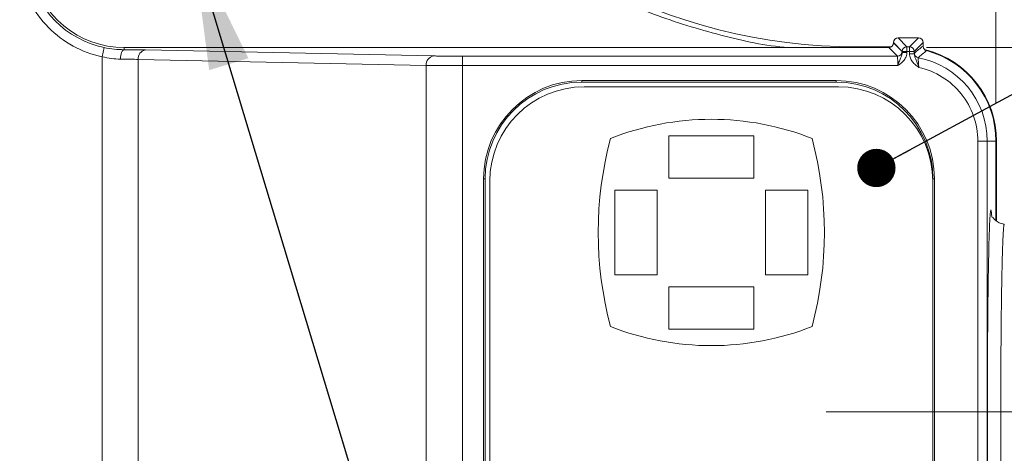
# Model space of a CAD drawing. Header units: millimetres. Extents: x 0 to 420, y 0 to 297.
# Tile 8 of 64: x 138 to 164, y 109 to 120. Entities that reach past the tile are written whole.
import ezdxf

# ---------------------------------------------------------------- set-up
doc = ezdxf.new("R2010")
doc.units = ezdxf.units.MM
doc.linetypes.add('CENTERX2', pattern=[20.32, 12.7, -2.54, 2.54, -2.54])
doc.styles.add('SLDTEXTSTYLE0', font='TXT', dxfattribs={"width": 0.75})
doc.dimstyles.new('SLDDIMSTYLE1', dxfattribs={"dimtxt": 3.5, "dimasz": 3.302, "dimexe": 0, "dimexo": 0.0625, "dimgap": 0.875, "dimtad": 2, "dimdec": 6, "dimlfac": 2, "dimrnd": 1e-09, "dimzin": 12, "dimdsep": 46, "dimtxsty": 'SLDTEXTSTYLE0', "dimsah": 1, "dimcen": 0.09, "dimadec": 0, "dimazin": 3, "dimtfac": 1, "dimtofl": 0, "dimtmove": 0, "dimatfit": 3, "dimfxl": 1, "dimfrac": 2, "dimtolj": 1, "dimtzin": 12, "dimarcsym": 0})
doc.dimstyles.new('SLDDIMSTYLE3', dxfattribs={"dimtxt": 0.18, "dimasz": 3.302, "dimexe": 0, "dimexo": 0.0625, "dimgap": 0, "dimtad": 0, "dimtih": 1, "dimtoh": 1, "dimdec": 0, "dimrnd": 1e-09, "dimzin": 0, "dimdsep": 46, "dimtxsty": 'Standard', "dimsah": 1, "dimcen": 0.09, "dimadec": 0, "dimazin": 0, "dimtfac": 3.302, "dimtdec": 0, "dimtofl": 0, "dimtmove": 0, "dimatfit": 3, "dimfxl": 1, "dimfrac": 2, "dimtolj": 1, "dimtzin": 0, "dimarcsym": 0})
doc.dimstyles.new('SLDDIMSTYLE4', dxfattribs={"dimtxt": 0.18, "dimasz": 1.016, "dimexe": 0, "dimexo": 0.0625, "dimgap": 0, "dimtad": 0, "dimtih": 1, "dimtoh": 1, "dimdec": 0, "dimrnd": 1e-09, "dimzin": 0, "dimdsep": 46, "dimtxsty": 'Standard', "dimblk1": 'DOT', "dimblk2": 'DOT', "dimsah": 1, "dimcen": 0.09, "dimadec": 0, "dimazin": 0, "dimtfac": 1.016, "dimtdec": 0, "dimtofl": 0, "dimtmove": 0, "dimatfit": 3, "dimldrblk": 'DOT', "dimfxl": 1, "dimfrac": 2, "dimtolj": 1, "dimtzin": 0, "dimarcsym": 0})

# ---------------------------------------------------------------- blocks, each defined once
blk = doc.blocks.new('_D_2')
at = {"color": 7, "linetype": 'Continuous', "lineweight": 0}
for p, q in [((162.21, 119.639), (192.543, 119.639)), ((191.543, 119.639), (191.543, 86.674)), ((162.21, 86.674), (192.543, 86.674))]:
    blk.add_line(p, q, dxfattribs=at)
for points in [[(191.543, 119.639), (191.035, 116.337), (192.051, 116.337)], [(191.543, 86.674), (192.051, 89.976), (191.035, 89.976)]]:
    blk.add_solid(points, dxfattribs=at)
at = {"color": 7, "linetype": 'Continuous', "lineweight": 0, "insert": (187.032, 100.57), "char_height": 3.5, "attachment_point": 1, "rotation": 90, "style": 'SLDTEXTSTYLE0'}
blk.add_mtext('66', dxfattribs=at)
blk = doc.blocks.new('_D_7')
at = {"color": 7, "linetype": 'Continuous', "lineweight": 0}
for p, q in [((145.371, 123.156), (200.204, 123.156)), ((199.204, 123.156), (199.204, 83.156)), ((145.371, 83.156), (200.204, 83.156))]:
    blk.add_line(p, q, dxfattribs=at)
for points in [[(199.204, 123.156), (198.696, 119.854), (199.712, 119.854)], [(199.204, 83.156), (199.712, 86.458), (198.696, 86.458)]]:
    blk.add_solid(points, dxfattribs=at)
at = {"color": 7, "linetype": 'Continuous', "lineweight": 0, "insert": (194.692, 100.57), "char_height": 3.5, "attachment_point": 1, "rotation": 90, "style": 'SLDTEXTSTYLE0'}
blk.add_mtext('80', dxfattribs=at)
blk = doc.blocks.new('_D_8')
at = {"color": 7, "linetype": 'Continuous', "lineweight": 0}
for p, q in [((142.071, 126.456), (142.071, 151.043)), ((164.054, 118.156), (164.054, 151.043)), ((142.071, 150.043), (164.054, 150.043)), ((164.054, 150.043), (175.937, 150.043))]:
    blk.add_line(p, q, dxfattribs=at)
for points in [[(142.071, 150.043), (145.373, 149.535), (145.373, 150.551)], [(164.054, 150.043), (160.752, 150.551), (160.752, 149.535)]]:
    blk.add_solid(points, dxfattribs=at)
at = {"color": 7, "linetype": 'Continuous', "lineweight": 0, "insert": (170.764, 154.554), "char_height": 3.5, "attachment_point": 1, "style": 'SLDTEXTSTYLE0'}
blk.add_mtext('44', dxfattribs=at)
blk = doc.blocks.new('_DOT')
at = {"color": 0, "linetype": 'ByBlock', "lineweight": -2}
blk.add_line((-0.5, 0), (-1, 0), dxfattribs=at)
at = {"color": 0, "linetype": 'ByBlock', "const_width": 0.5}
blk.add_lwpolyline([(-0.25, 0, 1), (0.25, 0, 1)], format="xyb", close=True, dxfattribs=at)

msp = doc.modelspace()

# ---------------------------------------------------------------- linework, layer by layer
at = {"color": 7, "linetype": 'Continuous', "lineweight": 15}
for p, q in [((161.69383626, 119.65964134), (161.46033669, 119.89314091)), ((161.99617492, 119.89314091), (161.46033669, 119.89314091)), ((161.99617492, 119.89314091), (161.76267535, 119.65964134)), ((140.34515876, 119.3928909), (140.39674782, 119.63747122)), ((140.92804334, 119.63885331), (140.92804334, 119.57999052)), ((161.21037477, 119.63885331), (140.92804334, 119.63885331)), ((161.27408563, 119.65630837), (160.36193534, 119.65630837)), ((161.44173054, 119.40749754), (161.21037477, 119.63885331)), ((161.33535573, 119.76815995), (161.33535573, 119.76383427)), ((161.5688553, 119.53466038), (161.33535573, 119.76815995)), ((161.33535573, 119.76383427), (161.5667115, 119.5324785)), ((161.69383626, 119.65964134), (161.69383626, 119.53466038)), ((161.76267535, 119.65964134), (161.69383626, 119.65964134)), ((161.76267535, 119.53466038), (161.76267535, 119.65964134)), ((162.12115588, 119.76815995), (161.88765631, 119.53466038)), ((162.12115588, 119.6749152), (162.12115588, 119.76815995)), ((140.34515876, 86.91972584), (140.34515876, 119.3928909)), ((141.49422543, 119.57269544), (149.13587978, 119.4137327)), ((149.90192422, 119.40749754), (149.90192422, 119.15753561)), ((149.90192422, 119.40749754), (161.44173054, 119.40749754)), ((161.5688553, 119.50951599), (161.5688553, 119.53466038)), ((161.69383626, 119.53466038), (161.5688553, 119.53466038)), ((161.5688553, 119.50951599), (161.69383626, 119.50951599)), ((161.69383626, 119.53466038), (161.69383626, 119.50951599)), ((161.76267535, 119.53466038), (161.69383626, 119.53466038)), ((161.76267535, 119.46770229), (161.76267535, 119.53466038)), ((161.88765631, 119.53466038), (161.76267535, 119.53466038)), ((161.76267535, 119.46770229), (161.88765631, 119.46770229)), ((161.88765631, 119.53466038), (161.88765631, 119.46770229)), ((141.30271432, 119.32273351), (148.94436867, 119.16377078)), ((141.30271432, 119.32273351), (141.30271432, 86.98988323)), ((148.94436867, 119.16377078), (148.94436867, 87.14884596)), ((149.90192422, 119.15753561), (161.44816195, 119.15753561)), ((149.90192422, 119.15753561), (149.90192422, 87.15508113)), ((153.06903965, 118.76112393), (159.81790066, 118.76112393)), ((153.06903965, 118.76112393), (153.06903965, 118.72181809)), ((153.06903965, 118.72181809), (159.81790066, 118.72181809)), ((159.87852992, 118.59681809), (153.12852992, 118.59681809)), ((159.81790066, 118.72181809), (159.81790066, 118.76112393)), ((155.37852992, 116.17181809), (155.37852992, 117.29681809)), ((155.37852992, 117.29681809), (157.62852992, 117.29681809)), ((157.62852992, 116.17181809), (157.62852992, 117.29681809)), ((163.57222635, 117.15630837), (163.57222635, 89.15630837)), ((163.57222635, 117.15630837), (163.82218827, 117.15630837)), ((163.82218827, 89.15630837), (163.82218827, 117.15630837)), ((163.82218827, 117.15630837), (164.05354404, 117.15630837)), ((164.05354404, 115.04855112), (164.05354404, 117.15630837)), ((164.07099911, 115.0369977), (164.07099911, 117.15630837)), ((150.46422409, 90.15630837), (150.46422409, 116.15630837)), ((150.50352992, 116.15630837), (150.46422409, 116.15630837)), ((150.50352992, 90.15630837), (150.50352992, 116.15630837)), ((150.62852992, 116.09681809), (150.62852992, 90.19681809)), ((157.62852992, 116.17181809), (155.37852992, 116.17181809)), ((162.37852992, 90.19681809), (162.37852992, 116.09681809)), ((162.38341039, 116.15630837), (162.38341039, 90.15630837)), ((162.42271622, 116.15630837), (162.38341039, 116.15630837)), ((162.42271622, 116.15630837), (162.42271622, 90.15630837)), ((153.94102992, 113.60931809), (153.94102992, 115.85931809)), ((155.06602992, 115.85931809), (153.94102992, 115.85931809)), ((155.06602992, 115.85931809), (155.06602992, 113.60931809)), ((157.94102992, 115.85931809), (159.06602992, 115.85931809)), ((157.94102992, 113.60931809), (157.94102992, 115.85931809)), ((159.06602992, 113.60931809), (159.06602992, 115.85931809)), ((155.06602992, 113.60931809), (153.94102992, 113.60931809)), ((157.94102992, 113.60931809), (159.06602992, 113.60931809)), ((155.37852992, 113.29681809), (157.62852992, 113.29681809)), ((155.37852992, 113.29681809), (155.37852992, 112.17181809)), ((157.62852992, 113.29681809), (157.62852992, 112.17181809)), ((157.62852992, 112.17181809), (155.37852992, 112.17181809)), ((163.82617866, 109.98130837), (163.82617866, 96.33130837)), ((163.82617866, 109.98130837), (164.18149556, 109.98130837)), ((164.18149556, 109.98130837), (164.18149556, 96.33130837)), ((164.18149556, 109.98130837), (165.01662803, 109.98130837))]:
    msp.add_line(p, q, dxfattribs=at)
at = {"color": 8, "linetype": 'Continuous', "lineweight": 15}
for p, q in [((160.36193534, 119.63885331), (160.36193534, 119.65630837)), ((164.05354404, 117.15630837), (164.07099911, 117.15630837))]:
    msp.add_line(p, q, dxfattribs=at)
at = {"color": 7, "linetype": 'CENTERX2', "lineweight": 0}
msp.add_line((159.55354404, 109.98130837), (173.20354404, 109.98130837), dxfattribs=at)
at = {"color": 7, "linetype": 'Continuous', "lineweight": 15, "flags": 128}
msp.add_lwpolyline([(140.83089591, 119.3300286), (140.83302639, 119.37830708), (140.83873418, 119.42476792), (140.84780437, 119.46766191), (140.85989548, 119.50537414), (140.8745523, 119.53648477), (140.891223, 119.55982252), (140.90927996, 119.57450874), (140.92804334, 119.57999052)], dxfattribs=at)
at = {"color": 7, "linetype": 'Continuous', "lineweight": 15}
for centre, radius, start, end in [((160.36193534, 134.65630837), 15, 213.959557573, 270), ((140.92804334, 122.15630837), 2.57426018, 191.379120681, 258.089256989), ((140.92804334, 122.15630837), 2.51745506, 191.379120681, 270), ((161.69388086, 119.53461578), 0.12502557, 90.020437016, 179.979562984), ((161.76263075, 119.53461578), 0.12502557, 0.020437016, 89.979562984), ((141.5313413, 119.34591355), 0.22979907, 99.294812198, 185.78932246), ((149.17299565, 119.18695082), 0.22979907, 99.294812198, 185.78932246), ((161.44168594, 119.53252309), 0.12502557, 270.020437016, 359.979562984), ((162.01482385, 119.49070495), 0.12502375, 180.016228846, 259.219802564), ((161.57099911, 117.15630837), 2.25118917, 0, 79.23603141), ((161.57099911, 117.15630837), 2.5, 0, 75.498210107), ((161.57099911, 117.15630837), 2.48254494, 0, 74.994076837), ((153.06903965, 116.15630837), 2.60481556, 90, 180), ((153.06903965, 116.15630837), 2.56550972, 90, 179.999999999), ((153.12852992, 116.09681809), 2.5, 90, 180), ((159.81790066, 116.15630837), 2.60481556, 360, 90), ((159.81790066, 116.15630837), 2.56550972, 360, 90), ((159.87852992, 116.09681809), 2.5, 0, 90), ((156.50352992, 110.43864837), 7.29566972, 68.509064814, 111.490935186), ((163.16266196, 114.73431809), 9.65913204, 165.044179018, 194.955820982), ((149.84439788, 114.73431809), 9.65913204, 345.044179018, 14.955820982), ((156.50352992, 119.02998782), 7.29566972, 248.509064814, 291.490935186)]:
    msp.add_arc(centre, radius, start, end, dxfattribs=at)
for centre, major_axis in [((161.46037477, 119.76812187), (0.08841527, -0.08841527)), ((161.99613684, 119.76812187), (-0.08841527, -0.08841527)), ((161.21033669, 119.76387235), (-0.08841527, 0.08841527))]:
    msp.add_ellipse(centre, major_axis=major_axis, ratio=0.9996954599, start_param=2.3563467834, end_param=3.9268385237, dxfattribs=at)
at = {"color": 8, "linetype": 'Continuous', "lineweight": 15}
for points, knots in [([(158.571258, 119.63885331), (158.56257348, 119.63936812), (157.94822532, 119.67578615), (156.73144162, 119.95229643), (154.95206692, 120.48538558), (153.23832383, 121.27101259), (151.63314986, 122.25545041), (150.1774632, 123.42637348), (148.88210956, 124.73745209), (148.16921626, 125.72108099), (147.81677521, 126.20736865)], [0, 0, 0, 0, 0.0020090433, 0.1421210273, 0.2859805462, 0.4309552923, 0.5759300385, 0.7197895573, 0.8614692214, 1, 1, 1, 1]), ([(163.93481252, 115.22480537), (163.92975637, 115.27520863), (163.92087044, 115.36378987), (163.90798132, 115.30355533), (163.89666638, 115.18425521), (163.88579556, 114.98499339), (163.87572889, 114.7205348), (163.86644783, 114.39719468), (163.85826289, 114.03240051), (163.85101546, 113.63017525), (163.84429725, 113.16900307), (163.83827493, 112.64361057), (163.83335183, 112.0665419), (163.82783339, 111.19761113), (163.82686813, 110.48810036), (163.82617866, 109.98130837)], [0, 0, 0, 0, 0.0946544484, 0.166350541, 0.2380749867, 0.3076213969, 0.3771947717, 0.442803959, 0.508439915, 0.5689105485, 0.6294081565, 0.7023675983, 0.7715443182, 0.8368178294, 1, 1, 1, 1]), ([(164.27492209, 114.9592228), (164.27389028, 114.95869981), (164.27184289, 114.95766207), (164.26881553, 114.94932296), (164.26585118, 114.9363237), (164.26295118, 114.91844473), (164.26011517, 114.89607546), (164.25734326, 114.86944472), (164.2546354, 114.83882105), (164.25199162, 114.80445951), (164.2494119, 114.76661483), (164.24689625, 114.72553727), (164.24444466, 114.68147308), (164.24205715, 114.63466382), (164.2397337, 114.58534603), (164.23747431, 114.53375089), (164.23527899, 114.48010391), (164.23314774, 114.42462466), (164.23108055, 114.3675266), (164.22907742, 114.30901688), (164.22713835, 114.24929617), (164.22526335, 114.1885586), (164.22345241, 114.12699167), (164.22170554, 114.06477616), (164.22002272, 114.00208617), (164.21840396, 113.93908909), (164.21684926, 113.87594563), (164.21535861, 113.81280987), (164.21393203, 113.74982935), (164.21256946, 113.68714502), (164.21127109, 113.62489179), (164.21003625, 113.56319724), (164.20771395, 113.44198815), (164.2044449, 113.25462079), (164.20045145, 112.99127352), (164.19683975, 112.71643909), (164.19360762, 112.43173092), (164.19075563, 112.13873411), (164.18828367, 111.83901425), (164.18619159, 111.53410452), (164.1844801, 111.22549955), (164.18314656, 110.91464831), (164.18220065, 110.60294828), (164.18160676, 110.29174001), (164.18153251, 110.0844541), (164.18149556, 109.98130837)], [0, 0, 0, 0, 0.021124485, 0.041916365, 0.0623756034, 0.0825021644, 0.102296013, 0.1217571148, 0.1408854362, 0.1596809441, 0.1781436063, 0.1962733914, 0.2140702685, 0.2315342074, 0.2486651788, 0.2654631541, 0.2819281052, 0.2980600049, 0.3138588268, 0.3293245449, 0.3444571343, 0.3592565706, 0.3737228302, 0.3878558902, 0.4016557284, 0.4151223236, 0.428255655, 0.4410557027, 0.4535224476, 0.4656558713, 0.4774559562, 0.4889226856, 0.5000560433, 0.5438113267, 0.587186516, 0.6301814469, 0.6727959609, 0.7150299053, 0.7568831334, 0.7983555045, 0.8394468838, 0.8801571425, 0.920486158, 0.9604338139, 1, 1, 1, 1])]:
    msp.add_open_spline(points, degree=3, knots=knots, dxfattribs=at)
at = {"color": 7, "linetype": 'Continuous', "lineweight": 15}
for points, knots in [([(138.15933657, 121.59908906), (138.26823226, 121.05800907), (138.5333154, 120.56064724), (139.31023158, 119.77648874), (139.80511245, 119.50680227), (140.34515876, 119.3928909)], [0, 0, 0, 0, 0.5, 0.5, 1, 1, 1, 1]), ([(161.88980011, 119.49066953), (161.92762738, 119.52165769), (162.00474554, 119.58483302), (162.08186455, 119.64451026), (162.12115588, 119.6749152)], [0, 0, 0, 0, 0.4905104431, 1, 1, 1, 1]), ([(162.12115588, 119.6749152), (162.12115588, 119.6475497), (162.13038098, 119.62042782), (162.16371005, 119.57706778), (162.18734464, 119.56128164), (162.21377691, 119.5541962)], [0, 0, 0, 0, 0.5, 0.5, 1, 1, 1, 1]), ([(140.92804334, 119.57999052), (140.95515319, 119.57978147), (141.00928834, 119.57936401), (141.08758222, 119.57863313), (141.16346525, 119.57782812), (141.26063998, 119.57664822), (141.37547954, 119.57500327), (141.45463301, 119.57346492), (141.49422543, 119.57269544)], [0, 0, 0, 0, 0.1251707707, 0.2499511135, 0.3747809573, 0.5000997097, 0.7499508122, 1, 1, 1, 1]), ([(149.13587978, 119.4137327), (149.15197342, 119.41341134), (149.18399305, 119.41277198), (149.23669229, 119.41189553), (149.2923911, 119.41108897), (149.35143595, 119.41035747), (149.4137342, 119.40969993), (149.5004438, 119.40892734), (149.61398046, 119.40817102), (149.75640084, 119.40760002), (149.85323521, 119.40753183), (149.90192422, 119.40749754)], [0, 0, 0, 0, 0.0840654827, 0.1672551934, 0.2500119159, 0.3327853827, 0.416025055, 0.5001729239, 0.6673136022, 0.8327228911, 1, 1, 1, 1]), ([(161.44816195, 119.15753561), (161.44814545, 119.16852681), (161.44811117, 119.19135588), (161.44785723, 119.22623315), (161.44745902, 119.26208892), (161.44689844, 119.29769714), (161.44618063, 119.33150208), (161.44530439, 119.36173154), (161.44426833, 119.38609456), (161.44307952, 119.4033504), (161.44218744, 119.40609288), (161.44173054, 119.40749754)], [0, 0, 0, 0, 0.084949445, 0.1764427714, 0.2744790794, 0.3790570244, 0.4901748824, 0.6078305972, 0.7320218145, 0.8627459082, 1, 1, 1, 1]), ([(161.5688553, 119.50951599), (161.56907023, 119.46695645), (161.55401547, 119.42488401), (161.51975341, 119.34481006), (161.50666764, 119.3149506), (161.47850801, 119.24311193), (161.46349335, 119.20090589), (161.44816195, 119.15753561)], [0, 0, 0, 0, 0.5, 0.5, 0.75, 0.75, 1, 1, 1, 1]), ([(161.69383626, 119.50951599), (161.69337498, 119.49739438), (161.69244221, 119.47288269), (161.68495114, 119.43615637), (161.67169221, 119.39476007), (161.64967271, 119.34938337), (161.60720152, 119.28781428), (161.53907958, 119.22243728), (161.47849661, 119.17919005), (161.44816195, 119.15753561)], [0, 0, 0, 0, 0.08122503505, 0.16424898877, 0.25033628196, 0.37224000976, 0.5009049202, 0.75009674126, 1, 1, 1, 1]), ([(161.5667115, 119.5324785), (161.56695522, 119.53177819), (161.56744113, 119.53038199), (161.56816173, 119.52266353), (161.56862363, 119.51390769), (161.5688553, 119.50951599)], [0, 0, 0, 0, 0.3340348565, 0.6659692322, 1, 1, 1, 1]), ([(162.00834966, 119.1091614), (161.97832974, 119.13190892), (161.91842765, 119.17729959), (161.85062299, 119.2435678), (161.80764065, 119.30569405), (161.7828462, 119.35698335), (161.76584219, 119.41132185), (161.76372213, 119.44906594), (161.76267535, 119.46770229)], [0, 0, 0, 0, 0.2501306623, 0.4991136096, 0.6252160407, 0.7497976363, 0.8764612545, 1, 1, 1, 1]), ([(162.00834966, 119.1091614), (161.99327979, 119.15186947), (161.97839856, 119.19426323), (161.95036505, 119.26799421), (161.93724387, 119.29922537), (161.91427146, 119.35443182), (161.90462634, 119.37844161), (161.89119508, 119.42469227), (161.88754815, 119.44641035), (161.88765631, 119.46770229)], [0, 0, 0, 0, 0.25, 0.25, 0.5, 0.5, 0.75, 0.75, 1, 1, 1, 1]), ([(161.88765631, 119.46770229), (161.88788793, 119.47212844), (161.8883496, 119.48095055), (161.88907042, 119.48867433), (161.88955638, 119.49000309), (161.88980011, 119.49066953)], [0, 0, 0, 0, 0.3341635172, 0.6660473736, 1, 1, 1, 1]), ([(161.99143919, 119.36788763), (161.99121601, 119.36731124), (161.99076965, 119.36615842), (161.9905495, 119.35880167), (161.99066733, 119.34746509), (161.99116084, 119.33193999), (161.99203469, 119.31259512), (161.99364609, 119.28313942), (161.99670313, 119.23910859), (162.00164859, 119.17738009), (162.00607622, 119.1323057), (162.00834966, 119.1091614)], [0, 0, 0, 0, 0.0830121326, 0.16603297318, 0.24916695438, 0.33251392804, 0.41616682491, 0.50020978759, 0.65767839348, 0.82422850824, 1, 1, 1, 1]), ([(162.21377691, 119.5541962), (162.17572362, 119.52326772), (162.1014014, 119.46286101), (162.02750186, 119.39903463), (161.99143919, 119.36788763)], [0, 0, 0, 0, 0.5120041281, 1, 1, 1, 1]), ([(148.94436867, 119.16377078), (149.06126281, 119.16182546), (149.20887999, 119.16024393), (149.53842279, 119.1580981), (149.72006924, 119.15753561), (149.90192422, 119.15753561)], [0, 0, 0, 0, 0.5, 0.5, 1, 1, 1, 1]), ([(162.00834966, 119.1091614), (162.4521004, 119.00978135), (162.84882048, 118.7621957), (163.41732508, 118.05228939), (163.57222635, 117.61105128), (163.57222635, 117.15630837)], [0, 0, 0, 0, 0.5, 0.5, 1, 1, 1, 1]), ([(163.94421709, 115.13951008), (163.94368087, 115.1498634), (163.94066075, 115.20817661), (163.93745176, 115.21730099), (163.93481252, 115.22480537)], [0, 0, 0, 0, 0.17754682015, 1, 1, 1, 1]), ([(164.2750077, 114.95922037), (164.25014965, 114.9620332), (164.20019504, 114.96768585), (164.11260853, 115.00067872), (164.02941319, 115.06167941), (163.98132228, 115.12108157), (163.9678142, 115.14358245), (163.96677058, 115.13705457), (163.96660883, 115.13604278)], [0, 0, 0, 0, 0.1101491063, 0.2213551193, 0.4453399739, 0.6827433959, 0.9508269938, 1, 1, 1, 1])]:
    msp.add_open_spline(points, degree=3, knots=knots, dxfattribs=at)
for points in [[(140.92804334, 119.57999052), (140.75866894, 119.58135832), (140.57851128, 119.59913206), (140.39674782, 119.63747122)], [(140.34515876, 119.3928909), (140.51136147, 119.35082256), (140.67603605, 119.33139657), (140.83089591, 119.3300286)], [(140.83089591, 119.3300286), (141.01291542, 119.3284207), (141.17573522, 119.32590324), (141.30271432, 119.32273351)]]:
    msp.add_open_spline(points, degree=3, dxfattribs=at)

# ---------------------------------------------------------------- dimensions: what is measured, and where the dimension line sits
at = {"color": 7, "linetype": 'Continuous', "lineweight": 0}
dim = msp.add_linear_dim(base=(164.05354404, 150.04260059), p1=(142.07099911, 125.45630837), p2=(164.05354404, 117.15630837), dimstyle='SLDDIMSTYLE1', dxfattribs=at)
dim.commit()
dim.dimension.update_dxf_attribs({"geometry": '_D_8', "text_midpoint": (173.35057278, 150.04260059), "dimtype": 160})
for base, p1, p2, picture, middle in [((199.20354414, 83.15630837), (144.37099911, 123.15630837), (144.37099911, 83.15630837), '_D_7', (199.20354414, 103.15630837)), ((191.54340071, 86.67376344), (161.21037477, 119.63885331), (161.21037477, 86.67376344), '_D_2', (191.54340071, 103.15630837))]:
    dim = msp.add_linear_dim(base=base, p1=p1, p2=p2, angle=90, dimstyle='SLDDIMSTYLE1', dxfattribs=at)
    dim.commit()
    dim.dimension.update_dxf_attribs({"geometry": picture, "text_midpoint": middle, "dimtype": 160})

# ---------------------------------------------------------------- leaders
for points, dimstyle in [([(160.88176345, 116.44430554), (207.70957096, 141.82948312)], 'SLDDIMSTYLE4'), ([(142.75128838, 122.35649183), (163.32013201, 54.19097913)], 'SLDDIMSTYLE3')]:
    msp.add_leader(points, dimstyle=dimstyle, dxfattribs=at)

doc.saveas('drawing.dxf')
